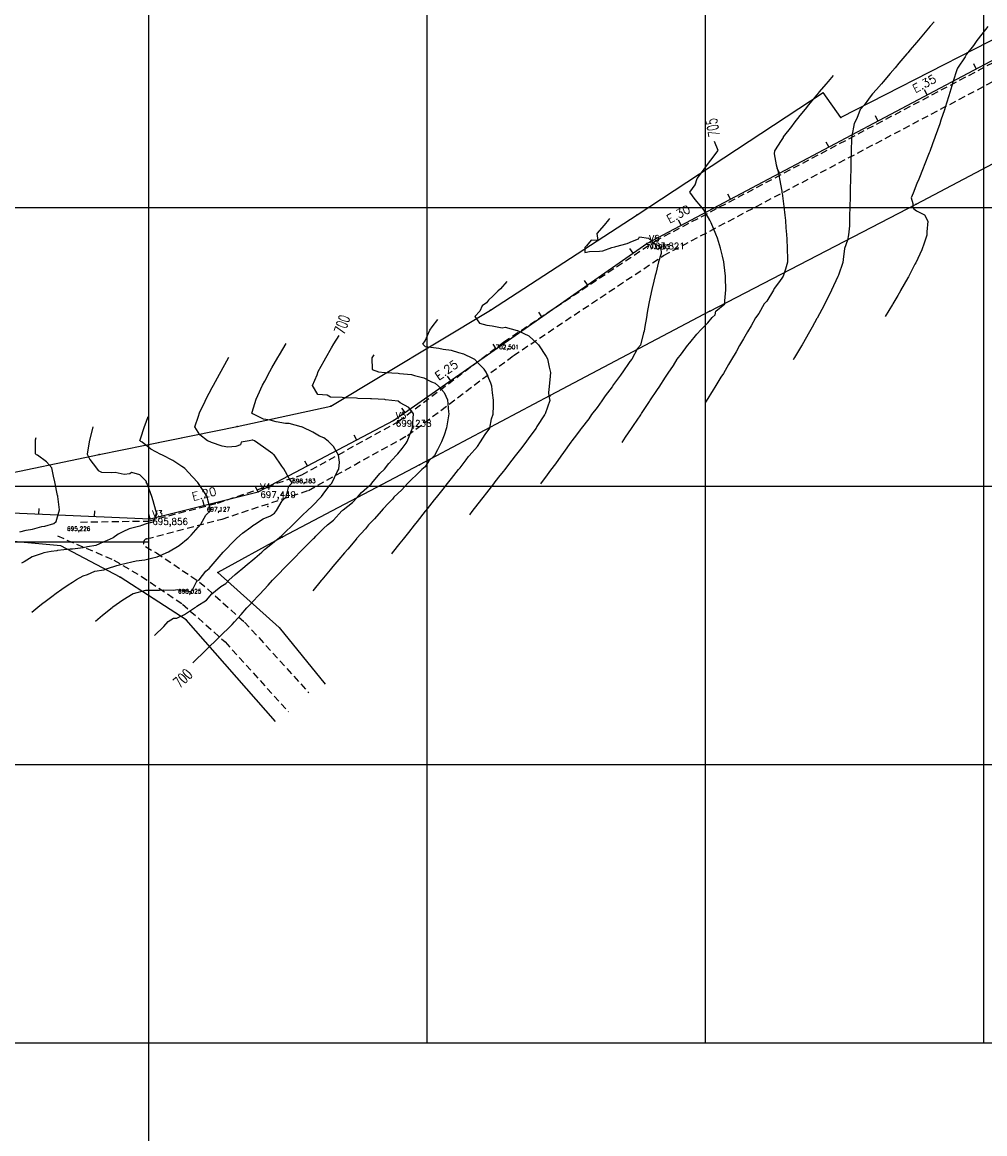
# Model space of a CAD drawing. Header units: millimetres. Extents: x 196436 to 199900, y 8705373 to 8708636.
# Tile 207 of 238: x 198955 to 199300, y 8706867 to 8707267. Entities that reach past the tile are written whole.
import ezdxf
from ezdxf.enums import TextEntityAlignment as Align

# ---------------------------------------------------------------- set-up
doc = ezdxf.new("R2010")
doc.units = ezdxf.units.MM
doc.header["$LTSCALE"] = 5
doc.linetypes.add('DASHED', pattern=[0.75, 0.5, -0.25])
for name, color, linetype in [('$CURVAS1', 30, 'Continuous'), ('$CURVAS2', 40, 'Continuous'), ('BORDO', 7, 'Continuous'), ('CERCA', 3, 'CERCA_LINE'), ('EIXO', 7, 'Continuous'), ('EST_20', 2, 'Continuous'), ('ESTACAO', 4, 'Continuous'), ('ESTRADA_BARRO', 9, 'DASHED'), ('LINHA_RECAL', 6, 'Continuous'), ('MALHA', 9, 'Continuous'), ('REDE', 22, 'Continuous'), ('TEXTO$CURVA', 2, 'Continuous'), ('TEXTO_1', 2, 'Continuous'), ('TXT_EIXOCOTA', 7, 'Continuous'), ('TXT_ESTACAO', 2, 'Continuous'), ('TXT_ESTCOTA', 2, 'Continuous')]:
    doc.layers.add(name, color=color, linetype=linetype)
doc.styles.add('GEOSIS', font='ROMANS.SHX')
doc.styles.add('ROMANS', font='romans.shx', dxfattribs={"width": 0.85})
doc.linetypes.add('CERCA_LINE', pattern='A,0.5,-0.2,["X",Standard,S=0.1,R=0,X=-0.1,Y=-0.05],-0.25', length=0.95)

# ---------------------------------------------------------------- blocks, each defined once
blk = doc.blocks.new('20')
at = {"layer": 'EST_20'}
blk.add_line((0, 0), (0, 2), dxfattribs=at)

msp = doc.modelspace()

# ---------------------------------------------------------------- linework, layer by layer
at = {"layer": '$CURVAS1'}
for points in [[(199170.12, 8707115.627, 705), (199171.417, 8707117.517, 705), (199173.496, 8707120.612, 705), (199174.297, 8707121.783, 705), (199176.833, 8707125.598, 705), (199177.162, 8707126.079, 705), (199179.258, 8707129.269, 705), (199180.012, 8707130.402, 705), (199180.13, 8707130.583, 705), (199182.866, 8707134.72, 705), (199183.408, 8707135.569, 705), (199185.715, 8707139.048, 705), (199186.662, 8707140.555, 705), (199188.587, 8707143.33, 705), (199189.966, 8707145.54, 705), (199191.547, 8707147.433, 705), (199193.603, 8707150.525, 705), (199194.532, 8707151.485, 705), (199197.059, 8707154.573, 705), (199197.664, 8707155.24, 705), (199197.845, 8707155.506, 705), (199200.992, 8707158.598, 705), (199202.544, 8707160.485, 705), (199203.62, 8707161.469, 705), (199203.883, 8707162.843, 705), (199207.003, 8707165.466, 705), (199207.043, 8707166.541, 705), (199207.436, 8707170.464, 705), (199207.321, 8707174.873, 705), (199207.305, 8707175.465, 705), (199207.18, 8707176.353, 705), (199206.66, 8707180.468, 705), (199206.222, 8707182.611, 705), (199205.509, 8707185.473, 705), (199204.44, 8707188.999, 705), (199203.884, 8707190.48, 705), (199202.21, 8707194.502, 705), (199201.682, 8707195.49, 705), (199199.557, 8707199.167, 705), (199198.487, 8707200.504, 705), (199196.421, 8707202.876, 705), (199194.45, 8707205.521, 705), (199196.443, 8707208.151, 705), (199197.14, 8707210.51, 705), (199199.047, 8707212.974, 705), (199200.822, 8707215.494, 705), (199202.034, 8707217.024, 705), (199204.637, 8707220.477, 705), (199203.303, 8707223.742, 705)], [(199015.901, 8707036.466, 700), (199030.055, 8707050.268, 700), (199030.897, 8707051.236, 700), (199033.268, 8707053.86, 700), (199035.368, 8707056.217, 700), (199036.495, 8707057.424, 700), (199039.183, 8707060.339, 700), (199039.739, 8707060.952, 700), (199039.955, 8707061.197, 700), (199043.005, 8707064.436, 700), (199044.589, 8707066.177, 700), (199046.272, 8707067.919, 700), (199049.37, 8707071.156, 700), (199049.568, 8707071.343, 700), (199049.952, 8707071.731, 700), (199052.889, 8707074.717, 700), (199054.223, 8707076.134, 700), (199056.202, 8707078.104, 700), (199059.247, 8707081.112, 700), (199059.588, 8707081.347, 700), (199060.151, 8707081.994, 700), (199062.888, 8707084.762, 700), (199064.248, 8707086.091, 700), (199066.432, 8707087.685, 700), (199069.484, 8707091.068, 700), (199069.659, 8707091.248, 700), (199069.971, 8707091.508, 700), (199073.238, 8707094.099, 700), (199075.087, 8707096.043, 700), (199076.461, 8707097.67, 700), (199079.381, 8707100.209, 700), (199079.942, 8707100.719, 700), (199080.267, 8707101.021, 700), (199083.085, 8707104.452, 700), (199084.737, 8707106.001, 700), (199086.285, 8707108.07, 700), (199088.984, 8707110.982, 700), (199089.516, 8707111.626, 700), (199091.122, 8707113.522, 700), (199092.616, 8707115.446, 700), (199092.863, 8707115.966, 700), (199094.687, 8707120.576, 700), (199094.842, 8707120.957, 700), (199094.839, 8707121.04, 700), (199095.159, 8707125.956, 700), (199093.533, 8707128.206, 700), (199090.466, 8707129.881, 700), (199089.649, 8707130.437, 700), (199085.139, 8707131, 700), (199084.937, 8707131.027, 700), (199084.91, 8707131.028, 700), (199080.052, 8707131.276, 700), (199079.793, 8707131.286, 700), (199075.15, 8707131.492, 700), (199074.695, 8707131.507, 700), (199070.24, 8707131.691, 700), (199069.549, 8707131.825, 700), (199065.371, 8707131.972, 700), (199064.168, 8707132.617, 700), (199060.797, 8707132.837, 700), (199058.949, 8707136.114, 700), (199060.57, 8707139.892, 700), (199060.988, 8707141.105, 700), (199063.063, 8707144.939, 700), (199063.668, 8707146.094, 700), (199065.751, 8707149.591, 700), (199066.624, 8707151.081, 700), (199068.504, 8707154.115, 700)], [(199015.901, 8707036.466, 700), (199030.055, 8707050.268, 700), (199030.897, 8707051.236, 700), (199033.268, 8707053.86, 700), (199035.368, 8707056.217, 700), (199036.495, 8707057.424, 700), (199039.183, 8707060.339, 700), (199039.739, 8707060.952, 700), (199039.955, 8707061.197, 700), (199043.005, 8707064.436, 700), (199044.589, 8707066.177, 700), (199046.272, 8707067.919, 700), (199049.37, 8707071.156, 700), (199049.568, 8707071.343, 700), (199049.952, 8707071.731, 700), (199052.889, 8707074.717, 700), (199054.223, 8707076.134, 700), (199056.202, 8707078.104, 700), (199059.247, 8707081.112, 700), (199059.588, 8707081.347, 700), (199060.151, 8707081.994, 700), (199062.888, 8707084.762, 700), (199064.248, 8707086.091, 700), (199066.432, 8707087.685, 700), (199069.484, 8707091.068, 700), (199069.659, 8707091.248, 700), (199069.971, 8707091.508, 700), (199073.238, 8707094.099, 700), (199075.087, 8707096.043, 700), (199076.461, 8707097.67, 700), (199079.381, 8707100.209, 700), (199079.942, 8707100.719, 700), (199080.267, 8707101.021, 700), (199083.085, 8707104.452, 700), (199084.737, 8707106.001, 700), (199086.285, 8707108.07, 700), (199088.984, 8707110.982, 700), (199089.516, 8707111.626, 700), (199091.122, 8707113.522, 700), (199092.616, 8707115.446, 700), (199092.863, 8707115.966, 700), (199094.687, 8707120.576, 700), (199094.842, 8707120.957, 700), (199094.839, 8707121.04, 700), (199095.159, 8707125.956, 700), (199093.533, 8707128.206, 700), (199090.466, 8707129.881, 700), (199089.649, 8707130.437, 700), (199085.139, 8707131, 700), (199084.937, 8707131.027, 700), (199084.91, 8707131.028, 700), (199080.052, 8707131.276, 700), (199079.793, 8707131.286, 700), (199075.15, 8707131.492, 700), (199074.695, 8707131.507, 700), (199070.24, 8707131.691, 700), (199069.549, 8707131.825, 700), (199065.371, 8707131.972, 700), (199064.168, 8707132.617, 700), (199060.797, 8707132.837, 700), (199058.949, 8707136.114, 700), (199060.57, 8707139.892, 700), (199060.988, 8707141.105, 700), (199063.063, 8707144.939, 700), (199063.668, 8707146.094, 700), (199065.751, 8707149.591, 700), (199066.624, 8707151.081, 700), (199068.504, 8707154.115, 700)], [(198953.746, 8707083.511, 695), (198956.007, 8707084.144, 695), (198958.248, 8707084.495, 695), (198961.681, 8707085.457, 695), (198962.68, 8707085.622, 695), (198966.02, 8707086.521, 695), (198966.834, 8707087.311, 695), (198968.021, 8707091.512, 695), (198967.42, 8707096.215, 695), (198967.358, 8707096.515, 695), (198967.326, 8707096.623, 695), (198966.327, 8707101.52, 695), (198965.812, 8707103.541, 695), (198965.19, 8707106.525, 695), (198963.378, 8707108.64, 695), (198960.092, 8707111.032, 695), (198959.693, 8707111.263, 695), (198959.366, 8707111.55, 695), (198959.385, 8707112.462, 695), (198959.412, 8707116.55, 695), (198959.66, 8707117.455, 695)]]:
    msp.add_polyline3d(points, dxfattribs=at)
at = {"layer": '$CURVAS2'}
for points in [[(199282.224, 8707266.73, 707), (199280.893, 8707265.143, 707), (199279.085, 8707262.989, 707), (199276.698, 8707260.162, 707), (199275.94, 8707259.258, 707), (199273.703, 8707256.63, 707), (199272.787, 8707255.547, 707), (199272.476, 8707255.18, 707), (199269.635, 8707251.832, 707), (199268.235, 8707250.199, 707), (199266.485, 8707248.114, 707), (199263.955, 8707245.217, 707), (199263.328, 8707244.408, 707), (199261.503, 8707242.408, 707), (199260.122, 8707240.802, 707), (199259.623, 8707240.236, 707), (199257.134, 8707236.756, 707), (199255.658, 8707235.254, 707), (199254.471, 8707232.051, 707), (199253.565, 8707230.263, 707), (199252.66, 8707225.626, 707), (199252.636, 8707225.267, 707), (199252.626, 8707224.846, 707), (199252.426, 8707220.268, 707), (199252.333, 8707216.198, 707), (199252.297, 8707215.268, 707), (199252.283, 8707214.254, 707), (199252.158, 8707210.269, 707), (199252.087, 8707206.608, 707), (199252.055, 8707205.269, 707), (199252.036, 8707203.852, 707), (199251.952, 8707200.269, 707), (199251.882, 8707196.933, 707), (199251.848, 8707195.27, 707), (199251.815, 8707193.501, 707), (199251.528, 8707190.271, 707), (199251.179, 8707188.267, 707), (199250.106, 8707185.277, 707), (199249.6, 8707181.372, 707), (199249.44, 8707180.28, 707), (199247.873, 8707175.791, 707), (199247.698, 8707175.288, 707), (199247.66, 8707175.206, 707), (199245.442, 8707170.298, 707), (199245.265, 8707169.96, 707), (199242.879, 8707165.309, 707), (199242.72, 8707165.017, 707), (199240.204, 8707160.321, 707), (199240.124, 8707160.179, 707), (199238.404, 8707157.058, 707), (199237.494, 8707155.407, 707), (199237.454, 8707155.332, 707), (199234.821, 8707150.725, 707), (199234.608, 8707150.345, 707), (199232.098, 8707146.142, 707), (199231.637, 8707145.358, 707)], [(199301.528, 8707265.053, 708), (199299.402, 8707262.259, 708), (199297.64, 8707260.07, 708), (199296.394, 8707258.253, 708), (199293.915, 8707255.086, 708), (199293.462, 8707254.093, 708), (199290.647, 8707250.1, 708), (199290.575, 8707249.843, 708), (199288.957, 8707245.108, 708), (199288.579, 8707243.79, 708), (199287.517, 8707240.114, 708), (199286.704, 8707237.493, 708), (199285.965, 8707235.121, 708), (199284.728, 8707231.4, 708), (199284.305, 8707230.128, 708), (199282.664, 8707225.486, 708), (199282.54, 8707225.136, 708), (199281.692, 8707222.868, 708), (199280.685, 8707220.144, 708), (199280.522, 8707219.728, 708), (199278.742, 8707215.152, 708), (199278.313, 8707214.108, 708), (199276.717, 8707210.161, 708), (199276.045, 8707208.604, 708), (199274.786, 8707205.169, 708), (199274.044, 8707203.528, 708), (199274.564, 8707201.51, 708), (199274.59, 8707200.17, 708), (199274.941, 8707199.6, 708), (199275.908, 8707198.792, 708), (199278.833, 8707197.384, 708), (199279.986, 8707195.147, 708), (199279.628, 8707191.27, 708), (199279.628, 8707190.148, 708), (199278.523, 8707186.858, 708), (199277.924, 8707185.155, 708), (199277.794, 8707184.89, 708), (199275.65, 8707180.165, 708), (199275.383, 8707179.677, 708), (199273.049, 8707175.177, 708), (199272.817, 8707174.779, 708), (199270.232, 8707170.189, 708), (199270.158, 8707170.066, 708), (199269.232, 8707168.478, 708), (199267.457, 8707165.44, 708), (199267.321, 8707165.202, 708), (199264.726, 8707160.874, 708)], [(199245.93, 8707247.399, 706), (199244.183, 8707245.304, 706), (199243.39, 8707244.37, 706), (199241.012, 8707241.524, 706), (199240.255, 8707240.622, 706), (199240.007, 8707240.322, 706), (199237.122, 8707236.869, 706), (199235.867, 8707235.34, 706), (199234.014, 8707233.065, 706), (199231.828, 8707230.358, 706), (199230.958, 8707229.155, 706), (199228.038, 8707225.374, 706), (199227.964, 8707225.12, 706), (199227.032, 8707223.78, 706), (199225.132, 8707220.759, 706), (199224.859, 8707220.388, 706), (199224.791, 8707219.347, 706), (199225.474, 8707215.386, 706), (199226.307, 8707212.432, 706), (199226.697, 8707210.38, 706), (199227.491, 8707205.901, 706), (199227.59, 8707205.376, 706), (199227.632, 8707205.141, 706), (199228.25, 8707200.373, 706), (199228.642, 8707197.226, 706), (199228.805, 8707195.371, 706), (199229.014, 8707192.733, 706), (199229.223, 8707190.369, 706), (199229.342, 8707188.697, 706), (199229.492, 8707185.368, 706), (199229.577, 8707181.506, 706), (199229.612, 8707180.367, 706), (199228.886, 8707177.882, 706), (199227.983, 8707175.374, 706), (199227.794, 8707175.023, 706), (199226.678, 8707173.514, 706), (199224.818, 8707170.951, 706), (199224.535, 8707170.389, 706), (199222.096, 8707166.368, 706), (199221.235, 8707165.404, 706), (199219.258, 8707162.018, 706), (199218.135, 8707160.417, 706), (199216.492, 8707157.523, 706), (199215.172, 8707155.43, 706), (199213.777, 8707152.923, 706), (199212.334, 8707150.442, 706), (199211.095, 8707148.259, 706), (199209.487, 8707145.455, 706), (199208.4, 8707143.62, 706), (199206.529, 8707140.468, 706), (199205.666, 8707139.06, 706), (199203.469, 8707135.481, 706), (199202.896, 8707134.572, 706), (199200.322, 8707130.495, 706), (199200.096, 8707130.145, 706)], [(199165.637, 8707196.143, 704), (199165.222, 8707195.649, 704), (199163.683, 8707193.688, 704), (199161.056, 8707190.668, 704), (199161.437, 8707188.142, 704), (199158.978, 8707188.283, 704), (199157.345, 8707186.327, 704), (199156.764, 8707185.686, 704), (199156.754, 8707183.883, 704), (199158.391, 8707184.212, 704), (199161.977, 8707184.302, 704), (199163.277, 8707184.42, 704), (199166.456, 8707185.644, 704), (199167.511, 8707185.948, 704), (199167.858, 8707186.022, 704), (199171.923, 8707187.114, 704), (199173.86, 8707187.984, 704), (199176.073, 8707188.811, 704), (199176.365, 8707189.555, 704), (199179.669, 8707188.98, 704), (199181.964, 8707186.987, 704), (199183.094, 8707186.424, 704), (199183.698, 8707185.935, 704), (199184.064, 8707185.411, 704), (199184.133, 8707183.57, 704), (199183.222, 8707180.57, 704), (199182.27, 8707176.279, 704), (199182.02, 8707175.576, 704), (199181.588, 8707173.533, 704), (199180.827, 8707170.581, 704), (199180.621, 8707169.526, 704), (199179.766, 8707165.585, 704), (199179.191, 8707162.329, 704), (199178.896, 8707160.589, 704), (199178.375, 8707157.262, 704), (199178.061, 8707155.593, 704), (199177.828, 8707154.996, 704), (199176.803, 8707150.598, 704), (199175.631, 8707149.351, 704), (199173.623, 8707145.612, 704), (199172.92, 8707144.744, 704), (199170.143, 8707140.627, 704), (199170.037, 8707140.486, 704), (199169.529, 8707139.763, 704), (199167.033, 8707136.472, 704), (199166.587, 8707135.643, 704), (199164.083, 8707132.348, 704), (199162.918, 8707130.659, 704), (199161.133, 8707128.225, 704), (199159.196, 8707125.675, 704), (199158.14, 8707124.189, 704), (199155.425, 8707120.692, 704), (199155.105, 8707120.237, 704), (199153.708, 8707118.377, 704), (199152.117, 8707116.19, 704), (199151.737, 8707115.708, 704), (199149.15, 8707112.102, 704), (199148.094, 8707110.724, 704), (199146.173, 8707108.032, 704), (199144.455, 8707105.739, 704), (199143.194, 8707103.968, 704), (199140.818, 8707100.755, 704)], [(199128.703, 8707173.437, 703), (199126.449, 8707170.819, 703), (199125.501, 8707170.01, 703), (199123.808, 8707168.272, 703), (199122.144, 8707166.709, 703), (199121.45, 8707165.841, 703), (199119.815, 8707164.707, 703), (199119.064, 8707162.849, 703), (199117.202, 8707160.859, 703), (199118.863, 8707158.489, 703), (199121.546, 8707157.831, 703), (199123.404, 8707157.559, 703), (199127.039, 8707156.813, 703), (199128.147, 8707157.029, 703), (199132.49, 8707155.877, 703), (199132.573, 8707155.872, 703), (199132.753, 8707155.791, 703), (199136.6, 8707153.925, 703), (199139.976, 8707150.83, 703), (199140.028, 8707150.794, 703), (199140.06, 8707150.759, 703), (199142.91, 8707146.583, 703), (199143.306, 8707145.745, 703), (199143.976, 8707142.741, 703), (199144.472, 8707140.74, 703), (199144.344, 8707139.506, 703), (199143.964, 8707135.742, 703), (199143.704, 8707133.559, 703), (199143.83, 8707132.262, 703), (199144.223, 8707130.741, 703), (199142.509, 8707125.963, 703), (199142.426, 8707125.749, 703), (199142.411, 8707125.728, 703), (199142.311, 8707125.571, 703), (199139.566, 8707121.393, 703), (199139.228, 8707120.762, 703), (199136.601, 8707117.3, 703), (199135.554, 8707115.779, 703), (199133.597, 8707113.286, 703), (199131.753, 8707110.795, 703), (199130.579, 8707109.3, 703), (199127.886, 8707105.812, 703), (199127.537, 8707105.363, 703), (199126.261, 8707103.733, 703), (199124.475, 8707101.466, 703), (199123.982, 8707100.829, 703), (199121.415, 8707097.564, 703), (199120.07, 8707095.846, 703), (199118.369, 8707093.636, 703), (199116.182, 8707090.863, 703), (199115.318, 8707089.717, 703)], [(199087.378, 8707075.595, 702), (199087.69, 8707075.988, 702), (199090.443, 8707079.486, 702), (199091.625, 8707080.971, 702), (199093.52, 8707083.352, 702), (199095.58, 8707085.953, 702), (199096.599, 8707087.214, 702), (199099.511, 8707090.936, 702), (199099.659, 8707091.115, 702), (199100.168, 8707091.765, 702), (199102.732, 8707094.99, 702), (199103.457, 8707095.919, 702), (199105.817, 8707098.84, 702), (199107.41, 8707100.902, 702), (199108.9, 8707102.694, 702), (199111.341, 8707105.884, 702), (199111.978, 8707106.559, 702), (199114.124, 8707109.462, 702), (199114.992, 8707110.553, 702), (199115.227, 8707110.868, 702), (199118.167, 8707114.221, 702), (199119.313, 8707115.85, 702), (199121.006, 8707118.569, 702), (199122.58, 8707120.835, 702), (199123.237, 8707124.146, 702), (199123.843, 8707125.83, 702), (199123.904, 8707128.81, 702), (199123.984, 8707130.829, 702), (199123.61, 8707133.48, 702), (199123.346, 8707135.832, 702), (199123.019, 8707136.971, 702), (199121.333, 8707140.841, 702), (199120.53, 8707141.962, 702), (199118.309, 8707144.201, 702), (199117.256, 8707145.398, 702), (199116.534, 8707145.862, 702), (199113.266, 8707147.418, 702), (199111.531, 8707147.818, 702), (199108.893, 8707148.679, 702), (199105.916, 8707149.082, 702), (199104.265, 8707149.437, 702), (199100.517, 8707149.91, 702), (199099.554, 8707150.031, 702), (199098.499, 8707150.941, 702), (199099.383, 8707152.205, 702), (199101.081, 8707155.93, 702), (199101.925, 8707157.153, 702), (199103.956, 8707159.795, 702)], [(199002.155, 8707046.362, 699), (199005.439, 8707049.602, 699), (199007.088, 8707051.341, 699), (199008.946, 8707052.599, 699), (199010.188, 8707052.545, 699), (199012.914, 8707053.843, 699), (199016.464, 8707056.3, 699), (199016.984, 8707056.522, 699), (199017.017, 8707056.524, 699), (199017.385, 8707056.869, 699), (199020.771, 8707058.953, 699), (199022.78, 8707061.272, 699), (199024.08, 8707062.351, 699), (199025.989, 8707063.978, 699), (199027.76, 8707064.997, 699), (199028.804, 8707066.246, 699), (199031.145, 8707068.242, 699), (199034.62, 8707071.139, 699), (199034.683, 8707071.176, 699), (199034.721, 8707071.22, 699), (199038.199, 8707074.154, 699), (199040.673, 8707076.194, 699), (199041.662, 8707077.24, 699), (199043.342, 8707078.479, 699), (199045.241, 8707080.093, 699), (199047.094, 8707081.481, 699), (199047.92, 8707082.182, 699), (199048.726, 8707083.133, 699), (199051.97, 8707086.144, 699), (199052.136, 8707086.327, 699), (199052.523, 8707086.729, 699), (199055.453, 8707089.709, 699), (199057.032, 8707091.122, 699), (199058.848, 8707092.931, 699), (199062.01, 8707096.1, 699), (199062.173, 8707096.296, 699), (199062.783, 8707097.114, 699), (199065.195, 8707100.273, 699), (199065.861, 8707101.084, 699), (199067.767, 8707105.161, 699), (199068.342, 8707106.073, 699), (199068.56, 8707108.541, 699), (199068.236, 8707111.073, 699), (199066.409, 8707114.2, 699), (199064.551, 8707116.09, 699), (199062.948, 8707117.267, 699), (199061.458, 8707117.92, 699), (199059.004, 8707119.378, 699), (199055.32, 8707121.13, 699), (199054.95, 8707121.27, 699), (199054.807, 8707121.28, 699), (199050.512, 8707122.404, 699), (199049.238, 8707122.451, 699), (199045.83, 8707123.055, 699), (199043.663, 8707123.636, 699), (199041.277, 8707123.96, 699), (199037.51, 8707125.99, 699), (199037.287, 8707125.981, 699), (199037.156, 8707126.21, 699), (199037.259, 8707126.498, 699), (199038.652, 8707131.203, 699), (199039.287, 8707132.486, 699), (199040.935, 8707136.193, 699), (199041.727, 8707137.64, 699), (199043.621, 8707141.181, 699), (199044.343, 8707142.438, 699), (199046.483, 8707146.169, 699), (199047.031, 8707147.092, 699), (199049.456, 8707151.156, 699)], [(199002.155, 8707046.362, 699), (199005.439, 8707049.602, 699), (199007.088, 8707051.341, 699), (199008.946, 8707052.599, 699), (199010.188, 8707052.545, 699), (199012.914, 8707053.843, 699), (199016.464, 8707056.3, 699), (199016.984, 8707056.522, 699), (199017.017, 8707056.524, 699), (199017.385, 8707056.869, 699), (199020.771, 8707058.953, 699), (199022.78, 8707061.272, 699), (199024.08, 8707062.351, 699), (199025.989, 8707063.978, 699), (199027.76, 8707064.997, 699), (199028.804, 8707066.246, 699), (199031.145, 8707068.242, 699), (199034.62, 8707071.139, 699), (199034.683, 8707071.176, 699), (199034.721, 8707071.22, 699), (199038.199, 8707074.154, 699), (199040.673, 8707076.194, 699), (199041.662, 8707077.24, 699), (199043.342, 8707078.479, 699), (199045.241, 8707080.093, 699), (199047.094, 8707081.481, 699), (199047.92, 8707082.182, 699), (199048.726, 8707083.133, 699), (199051.97, 8707086.144, 699), (199052.136, 8707086.327, 699), (199052.523, 8707086.729, 699), (199055.453, 8707089.709, 699), (199057.032, 8707091.122, 699), (199058.848, 8707092.931, 699), (199062.01, 8707096.1, 699), (199062.173, 8707096.296, 699), (199062.783, 8707097.114, 699), (199065.195, 8707100.273, 699), (199065.861, 8707101.084, 699), (199067.767, 8707105.161, 699), (199068.342, 8707106.073, 699), (199068.56, 8707108.541, 699), (199068.236, 8707111.073, 699), (199066.409, 8707114.2, 699), (199064.551, 8707116.09, 699), (199062.948, 8707117.267, 699), (199061.458, 8707117.92, 699), (199059.004, 8707119.378, 699), (199055.32, 8707121.13, 699), (199054.95, 8707121.27, 699), (199054.807, 8707121.28, 699), (199050.512, 8707122.404, 699), (199049.238, 8707122.451, 699), (199045.83, 8707123.055, 699), (199043.663, 8707123.636, 699), (199041.277, 8707123.96, 699), (199037.51, 8707125.99, 699), (199037.287, 8707125.981, 699), (199037.156, 8707126.21, 699), (199037.259, 8707126.498, 699), (199038.652, 8707131.203, 699), (199039.287, 8707132.486, 699), (199040.935, 8707136.193, 699), (199041.727, 8707137.64, 699), (199043.621, 8707141.181, 699), (199044.343, 8707142.438, 699), (199046.483, 8707146.169, 699), (199047.031, 8707147.092, 699), (199049.456, 8707151.156, 699)], [(198980.987, 8707051.455, 698), (198983.512, 8707053.586, 698), (198986.875, 8707056.429, 698), (198987.037, 8707056.547, 698), (198987.219, 8707056.672, 698), (198990.743, 8707059.141, 698), (198994.476, 8707061.396, 698), (198994.592, 8707061.448, 698), (198994.647, 8707061.453, 698), (198999.029, 8707062.563, 698), (199000.256, 8707062.637, 698), (199003.976, 8707062.649, 698), (199005.34, 8707062.78, 698), (199008.981, 8707062.616, 698), (199010.397, 8707062.871, 698), (199014.123, 8707062.307, 698), (199014.989, 8707061.993, 698), (199015.735, 8707062.743, 698), (199017.391, 8707065.787, 698), (199018.17, 8707066.292, 698), (199020.608, 8707069.371, 698), (199021.747, 8707070.347, 698), (199022.546, 8707071.273, 698), (199023.881, 8707072.842, 698), (199026.867, 8707076.254, 698), (199027.07, 8707076.482, 698), (199027.533, 8707076.945, 698), (199030.363, 8707079.911, 698), (199031.761, 8707081.233, 698), (199033.8, 8707083.049, 698), (199036.72, 8707085.207, 698), (199037.427, 8707085.803, 698), (199038.024, 8707086.205, 698), (199041.232, 8707088.199, 698), (199043.803, 8707089.306, 698), (199045.222, 8707090.22, 698), (199046.029, 8707091.17, 698), (199048.02, 8707094.65, 698), (199049.396, 8707096.156, 698), (199050.396, 8707099.934, 698), (199051.645, 8707101.146, 698), (199050.55, 8707102.654, 698), (199048.595, 8707106.159, 698), (199047.831, 8707107.186, 698), (199045.152, 8707111.174, 698), (199044.927, 8707111.354, 698), (199044.672, 8707111.508, 698), (199041.26, 8707114.014, 698), (199038.123, 8707116.205, 698), (199037.488, 8707116.465, 698), (199037.233, 8707116.462, 698), (199036.204, 8707116.214, 698), (199033.264, 8707115.786, 698), (199033.062, 8707114.807, 698), (199031.315, 8707114.167, 698), (199028.508, 8707113.927, 698), (199026.406, 8707114.368, 698), (199022.654, 8707115.676, 698), (199022.16, 8707115.882, 698), (199021.218, 8707116.279, 698), (199018.398, 8707118.353, 698), (199016.592, 8707121.3, 698), (199017.97, 8707125.147, 698), (199018.325, 8707126.292, 698), (199020.333, 8707130.459, 698), (199020.722, 8707131.282, 698), (199022.868, 8707135.421, 698), (199023.31, 8707136.27, 698), (199025.479, 8707140.23, 698), (199026.045, 8707141.258, 698), (199028.144, 8707144.93, 698), (199028.899, 8707146.246, 698)], [(198980.987, 8707051.455, 698), (198983.512, 8707053.586, 698), (198986.875, 8707056.429, 698), (198987.037, 8707056.547, 698), (198987.219, 8707056.672, 698), (198990.743, 8707059.141, 698), (198994.476, 8707061.396, 698), (198994.592, 8707061.448, 698), (198994.647, 8707061.453, 698), (198999.029, 8707062.563, 698), (199000.256, 8707062.637, 698), (199003.976, 8707062.649, 698), (199005.34, 8707062.78, 698), (199008.981, 8707062.616, 698), (199010.397, 8707062.871, 698), (199014.123, 8707062.307, 698), (199014.989, 8707061.993, 698), (199015.735, 8707062.743, 698), (199017.391, 8707065.787, 698), (199018.17, 8707066.292, 698), (199020.608, 8707069.371, 698), (199021.747, 8707070.347, 698), (199022.546, 8707071.273, 698), (199023.881, 8707072.842, 698), (199026.867, 8707076.254, 698), (199027.07, 8707076.482, 698), (199027.533, 8707076.945, 698), (199030.363, 8707079.911, 698), (199031.761, 8707081.233, 698), (199033.8, 8707083.049, 698), (199036.72, 8707085.207, 698), (199037.427, 8707085.803, 698), (199038.024, 8707086.205, 698), (199041.232, 8707088.199, 698), (199043.803, 8707089.306, 698), (199045.222, 8707090.22, 698), (199046.029, 8707091.17, 698), (199048.02, 8707094.65, 698), (199049.396, 8707096.156, 698), (199050.396, 8707099.934, 698), (199051.645, 8707101.146, 698), (199050.55, 8707102.654, 698), (199048.595, 8707106.159, 698), (199047.831, 8707107.186, 698), (199045.152, 8707111.174, 698), (199044.927, 8707111.354, 698), (199044.672, 8707111.508, 698), (199041.26, 8707114.014, 698), (199038.123, 8707116.205, 698), (199037.488, 8707116.465, 698), (199037.233, 8707116.462, 698), (199036.204, 8707116.214, 698), (199033.264, 8707115.786, 698), (199033.062, 8707114.807, 698), (199031.315, 8707114.167, 698), (199028.508, 8707113.927, 698), (199026.406, 8707114.368, 698), (199022.654, 8707115.676, 698), (199022.16, 8707115.882, 698), (199021.218, 8707116.279, 698), (199018.398, 8707118.353, 698), (199016.592, 8707121.3, 698), (199017.97, 8707125.147, 698), (199018.325, 8707126.292, 698), (199020.333, 8707130.459, 698), (199020.722, 8707131.282, 698), (199022.868, 8707135.421, 698), (199023.31, 8707136.27, 698), (199025.479, 8707140.23, 698), (199026.045, 8707141.258, 698), (199028.144, 8707144.93, 698), (199028.899, 8707146.246, 698)], [(199080.89, 8707147.08, 701), (199080.276, 8707146.021, 701), (199080.405, 8707141.889, 701), (199082.567, 8707141.011, 701), (199084.84, 8707140.748, 701), (199085.099, 8707140.733, 701), (199089.738, 8707140.524, 701), (199090.224, 8707140.459, 701), (199094.503, 8707140.038, 701), (199095.603, 8707139.67, 701), (199098.93, 8707138.884, 701), (199101.715, 8707137.399, 701), (199102.935, 8707136.893, 701), (199104.168, 8707135.916, 701), (199106.257, 8707133.551, 701), (199107.446, 8707130.902, 701), (199107.79, 8707126.67, 701), (199107.841, 8707125.9, 701), (199107.724, 8707125.25, 701), (199107.076, 8707120.903, 701), (199106.171, 8707118.302, 701), (199105.313, 8707115.911, 701), (199103.793, 8707113.022, 701), (199102.795, 8707110.922, 701), (199100.764, 8707109.058, 701), (199099.429, 8707106.912, 701), (199098.149, 8707105.942, 701), (199097.622, 8707105.323, 701), (199096.469, 8707104.275, 701), (199094.235, 8707102.083, 701), (199093.025, 8707100.965, 701), (199090.96, 8707098.617, 701), (199088.16, 8707095.986, 701), (199087.606, 8707095.31, 701), (199086.192, 8707093.857, 701), (199084.352, 8707091.803, 701), (199083.524, 8707091.006, 701), (199081.152, 8707088.185, 701), (199079.071, 8707086.026, 701), (199077.924, 8707084.624, 701), (199074.742, 8707081.12, 701), (199074.695, 8707081.064, 701), (199074.676, 8707081.045, 701), (199071.566, 8707077.302, 701), (199070.435, 8707076.063, 701), (199068.411, 8707073.594, 701), (199066.226, 8707071.082, 701), (199065.256, 8707069.886, 701), (199062.253, 8707066.325, 701), (199062.112, 8707066.155, 701), (199062.064, 8707066.1, 701), (199059.001, 8707062.356, 701)], [(198958.018, 8707054.696, 697), (198960.218, 8707056.546, 697), (198961.576, 8707057.59, 697), (198963.277, 8707058.874, 697), (198965.205, 8707060.341, 697), (198966.781, 8707061.517, 697), (198968.887, 8707062.982, 697), (198971.117, 8707064.471, 697), (198972.63, 8707065.502, 697), (198974.157, 8707066.485, 697), (198976.506, 8707067.754, 697), (198978.021, 8707068.215, 697), (198980.689, 8707069.384, 697), (198983.907, 8707069.947, 697), (198985.191, 8707070.37, 697), (198988.58, 8707071.422, 697), (198989.523, 8707071.696, 697), (198989.868, 8707071.825, 697), (198994.001, 8707072.73, 697), (198995.528, 8707073.11, 697), (198998.618, 8707073.483, 697), (199001.051, 8707074.123, 697), (199003.08, 8707074.55, 697), (199007.17, 8707076.314, 697), (199007.192, 8707076.322, 697), (199007.22, 8707076.34, 697), (199011.039, 8707078.631, 697), (199014.205, 8707081.31, 697), (199014.546, 8707081.628, 697), (199015.257, 8707082.399, 697), (199017.781, 8707085.176, 697), (199018.819, 8707086.29, 697), (199020.641, 8707089.482, 697), (199022.41, 8707091.274, 697), (199021.418, 8707094.588, 697), (199021.014, 8707096.28, 697), (199018.873, 8707099.465, 697), (199017.711, 8707101.295, 697), (199015.831, 8707103.36, 697), (199013.058, 8707106.315, 697), (199012.506, 8707106.697, 697), (199011.979, 8707106.997, 697), (199008.725, 8707109.129, 697), (199004.978, 8707111.066, 697), (199004.76, 8707111.199, 697), (199004.406, 8707111.353, 697), (199000.794, 8707113.267, 697), (198997.697, 8707115.7, 697), (198997.17, 8707116.011, 697), (198996.885, 8707116.386, 697), (198997.069, 8707116.97, 697), (198998.498, 8707121.379, 697), (198999.102, 8707122.947, 697), (198999.902, 8707124.958, 697)], [(198958.018, 8707054.696, 697), (198960.218, 8707056.546, 697), (198961.576, 8707057.59, 697), (198963.277, 8707058.874, 697), (198965.205, 8707060.341, 697), (198966.781, 8707061.517, 697), (198968.887, 8707062.982, 697), (198971.117, 8707064.471, 697), (198972.63, 8707065.502, 697), (198974.157, 8707066.485, 697), (198976.506, 8707067.754, 697), (198978.021, 8707068.215, 697), (198980.689, 8707069.384, 697), (198983.907, 8707069.947, 697), (198985.191, 8707070.37, 697), (198988.58, 8707071.422, 697), (198989.523, 8707071.696, 697), (198989.868, 8707071.825, 697), (198994.001, 8707072.73, 697), (198995.528, 8707073.11, 697), (198998.618, 8707073.483, 697), (199001.051, 8707074.123, 697), (199003.08, 8707074.55, 697), (199007.17, 8707076.314, 697), (199007.192, 8707076.322, 697), (199007.22, 8707076.34, 697), (199011.039, 8707078.631, 697), (199014.205, 8707081.31, 697), (199014.546, 8707081.628, 697), (199015.257, 8707082.399, 697), (199017.781, 8707085.176, 697), (199018.819, 8707086.29, 697), (199020.641, 8707089.482, 697), (199022.41, 8707091.274, 697), (199021.418, 8707094.588, 697), (199021.014, 8707096.28, 697), (199018.873, 8707099.465, 697), (199017.711, 8707101.295, 697), (199015.831, 8707103.36, 697), (199013.058, 8707106.315, 697), (199012.506, 8707106.697, 697), (199011.979, 8707106.997, 697), (199008.725, 8707109.129, 697), (199004.978, 8707111.066, 697), (199004.76, 8707111.199, 697), (199004.406, 8707111.353, 697), (199000.794, 8707113.267, 697), (198997.697, 8707115.7, 697), (198997.17, 8707116.011, 697), (198996.885, 8707116.386, 697), (198997.069, 8707116.97, 697), (198998.498, 8707121.379, 697), (198999.102, 8707122.947, 697), (198999.902, 8707124.958, 697)], [(198980.036, 8707121.241, 696), (198980.02, 8707121.179, 696), (198978.833, 8707116.465, 696), (198978.377, 8707114.412, 696), (198977.965, 8707111.469, 696), (198978.874, 8707109.555, 696), (198981.242, 8707106.454, 696), (198981.856, 8707105.543, 696), (198983.068, 8707104.928, 696), (198986.549, 8707104.912, 696), (198988.028, 8707104.985, 696), (198991.226, 8707104.251, 696), (198993.275, 8707104.464, 696), (198993.896, 8707105.028, 696), (198996.782, 8707104.164, 696), (198999.31, 8707101.579, 696), (198999.056, 8707101.376, 696), (198999.458, 8707100.711, 696), (199001.001, 8707096.368, 696), (199001.515, 8707094.866, 696), (199002.49, 8707091.361, 696), (199002.937, 8707089.993, 696), (199001.63, 8707087.032, 696), (198999.111, 8707086.376, 696), (198997.502, 8707085.829, 696), (198996.828, 8707085.595, 696), (198993.084, 8707084.674, 696), (198990.756, 8707083.495, 696), (198989.047, 8707082.748, 696), (198987.295, 8707081.428, 696), (198985.179, 8707080.482, 696), (198983.984, 8707080.012, 696), (198981.098, 8707078.646, 696), (198978.027, 8707078.14, 696), (198976.526, 8707077.802, 696), (198972.633, 8707077.382, 696), (198971.793, 8707077.285, 696), (198967.322, 8707076.79, 696), (198967.061, 8707076.764, 696), (198965.056, 8707076.525, 696), (198962.429, 8707076.042, 696), (198961.774, 8707075.728, 696), (198958.18, 8707074.544, 696), (198955.276, 8707072.785, 696), (198954.315, 8707072.272, 696)], [(198980.036, 8707121.241, 696), (198980.02, 8707121.179, 696), (198978.833, 8707116.465, 696), (198978.377, 8707114.412, 696), (198977.965, 8707111.469, 696), (198978.874, 8707109.555, 696), (198981.242, 8707106.454, 696), (198981.856, 8707105.543, 696), (198983.068, 8707104.928, 696), (198986.549, 8707104.912, 696), (198988.028, 8707104.985, 696), (198991.226, 8707104.251, 696), (198993.275, 8707104.464, 696), (198993.896, 8707105.028, 696), (198996.782, 8707104.164, 696), (198999.31, 8707101.579, 696), (198999.056, 8707101.376, 696), (198999.458, 8707100.711, 696), (199001.001, 8707096.368, 696), (199001.515, 8707094.866, 696), (199002.49, 8707091.361, 696), (199002.937, 8707089.993, 696), (199001.63, 8707087.032, 696), (199000, 8707086.608, 696)]]:
    msp.add_polyline3d(points, dxfattribs=at)
at = {"layer": 'BORDO'}
msp.add_point((199042.872, 8707092.606, 697.54), dxfattribs=at)
at = {"layer": 'CERCA'}
for points in [[(199535.23, 8707458.413), (199524.089, 8707388.234), (199488.609, 8707365.837), (199384.264, 8707302.285), (199344.355, 8707281.382), (199248.798, 8707232.352)], [(199201.724, 8707162.784), (199275.828, 8707201.254), (199378.524, 8707255.498)], [(199031.828, 8707121.388), (199065.452, 8707128.715), (199122.887, 8707163.127), (199175.531, 8707197.461), (199242.384, 8707241.289)], [(199031.828, 8707121.388), (199065.452, 8707128.715), (199122.887, 8707163.127), (199175.531, 8707197.461), (199242.384, 8707241.289)], [(199248.798, 8707232.352), (199242.384, 8707241.289)], [(199201.724, 8707162.784), (199144.337, 8707132.457), (199097.318, 8707107.636), (199048.021, 8707081.599), (199024.922, 8707068.917), (199046.888, 8707049.182), (199063.436, 8707028.823)], [(199201.724, 8707162.784), (199144.337, 8707132.457), (199097.318, 8707107.636), (199048.021, 8707081.599), (199024.922, 8707068.917), (199046.888, 8707049.182), (199063.436, 8707028.823)], [(198802.855, 8707091.387), (198873.684, 8707099.647), (198943.217, 8707103.171), (198982.211, 8707111.31), (199031.828, 8707121.388)], [(199000, 8707114.923), (199031.828, 8707121.388)], [(199045.612, 8707015.376), (199013.542, 8707051.942), (198989.809, 8707067.329), (198968.515, 8707078.559), (198940.815, 8707081.012)], [(199045.612, 8707015.376), (199013.542, 8707051.942), (199000, 8707060.722)]]:
    msp.add_lwpolyline(points, dxfattribs=at)
for p in [(199248.8, 8707232.35, 706.817), (199275.83, 8707201.252, 708.091), (199175.533, 8707197.459, 704.448), (199122.889, 8707163.125, 703.462), (199201.726, 8707162.782, 704.738), (199144.339, 8707132.455, 703.024), (199065.454, 8707128.713, 699.67), (199031.829, 8707121.386, 698.803), (199031.829, 8707121.386, 698.803), (198982.212, 8707111.308, 696.278), (198982.212, 8707111.308, 696.278), (199097.32, 8707107.633, 700.732), (199048.022, 8707081.597, 699.062), (199048.022, 8707081.597, 699.062), (198989.81, 8707067.327, 697.438), (198989.81, 8707067.327, 697.438), (199024.923, 8707068.915, 698.271), (199024.923, 8707068.915, 698.271), (199013.543, 8707051.94, 699.234), (199013.543, 8707051.94, 699.234)]:
    msp.add_point(p, dxfattribs=at)
at = {"layer": 'EIXO'}
for p in [(199183.524, 8707185.387, 703.965), (199129.361, 8707149.3, 702.501), (199056.297, 8707101.214, 698.183), (199025.592, 8707091.023, 697.126), (198975.375, 8707084.049, 695.226), (199015.271, 8707061.565, 698.025)]:
    msp.add_point(p, dxfattribs=at)
at = {"layer": 'ESTACAO'}
for p in [(199179.078, 8707187.136, 703.821), (199088.06, 8707123.484, 699.238), (199039.375, 8707097.892, 697.449), (199000.572, 8707088.218, 695.856)]:
    msp.add_point(p, dxfattribs=at)
at = {"layer": 'ESTRADA_BARRO'}
for p, q in [((199181.986, 8707187.971), (199348.674, 8707275.975)), ((199185.059, 8707182.808), (199351.543, 8707270.705)), ((199127.623, 8707151.751), (199181.986, 8707187.971)), ((199131.095, 8707146.854), (199185.059, 8707182.808)), ((199089.761, 8707123.201), (199127.623, 8707151.751)), ((199093.038, 8707118.157), (199131.095, 8707146.854)), ((199055.085, 8707103.975), (199089.761, 8707123.201)), ((199057.505, 8707098.456), (199093.038, 8707118.157)), ((199024.737, 8707093.903), (199055.085, 8707103.975)), ((199026.444, 8707088.148), (199057.505, 8707098.456)), ((199000.041, 8707087.435), (199024.737, 8707093.903)), ((198975.545, 8707087.054), (199000.041, 8707087.435)), ((198999.308, 8707081.041), (199026.444, 8707088.148)), ((198967.233, 8707082.084), (198987.559, 8707073.426)), ((198998.921, 8707078.301), (199002.805, 8707075.989)), ((199002.805, 8707075.989), (199018.343, 8707065.525)), ((198987.559, 8707073.426), (198997.45, 8707067.539)), ((198997.45, 8707067.539), (199012.196, 8707057.608)), ((199018.343, 8707065.525), (199034.525, 8707051.11)), ((199012.196, 8707057.608), (199027.478, 8707043.995)), ((199034.525, 8707051.11), (199057.628, 8707025.679)), ((199027.478, 8707043.995), (199050.227, 8707018.955))]:
    msp.add_line(p, q, dxfattribs=at)
msp.add_arc((198999.688, 8707079.59), 1.5, 104.67673, 239.23918, dxfattribs=at)
at = {"layer": 'LINHA_RECAL'}
msp.add_lwpolyline([(199000, 8707088.245), (199000.571, 8707088.22), (199039.374, 8707097.894), (199088.059, 8707123.486), (199179.076, 8707187.139), (199350.335, 8707277.958), (199489.56, 8707356.837), (199526.737, 8707384.241), (199539.368, 8707464.745)], dxfattribs=at)
at = {"layer": 'MALHA'}
for p, q in [((199000, 8708635.599), (199000, 8705384.785)), ((199000, 8708635.599), (199000, 8705384.785)), ((199000, 8708300), (199000, 8706900)), ((199000, 8708300), (199000, 8706900)), ((199100, 8708300), (199100, 8706900)), ((199100, 8708300), (199100, 8706900)), ((199200, 8708300), (199200, 8706900)), ((199200, 8708300), (199200, 8706900)), ((199300, 8708300), (199300, 8706900)), ((199300, 8708300), (199300, 8706900)), ((196441.61, 8707200), (199000, 8707200)), ((196441.61, 8707200), (199000, 8707200)), ((199000, 8707200), (199900, 8707200)), ((199000, 8707200), (199900, 8707200)), ((196441.61, 8707100), (199000, 8707100)), ((199000, 8707100), (199900, 8707100)), ((199000, 8707100), (199900, 8707100)), ((198600, 8707080), (199000, 8707080)), ((196441.61, 8707000), (199000, 8707000)), ((199000, 8707000), (199900, 8707000)), ((199000, 8707000), (199900, 8707000)), ((196441.61, 8706900), (199000, 8706900)), ((196441.61, 8706900), (199000, 8706900)), ((199000, 8706900), (199900, 8706900)), ((199000, 8706900), (199900, 8706900))]:
    msp.add_line(p, q, dxfattribs=at)
at = {"layer": 'REDE', "color": 5}
msp.add_lwpolyline([(198633.3, 8707060.151), (198633.818, 8707059.633), (198692.175, 8707069.245), (198892.622, 8707092.876), (199000.571, 8707088.22), (199039.374, 8707097.894), (199088.059, 8707123.486), (199179.076, 8707187.139), (199350.335, 8707277.958), (199489.56, 8707356.837), (199526.737, 8707384.241), (199539.368, 8707464.745), (199543.124, 8707487.748), (199553.064, 8707543.49), (199562.79, 8707595.634), (199564.724, 8707603.473), (199534.127, 8707638.367)], dxfattribs=at)

# ---------------------------------------------------------------- block references
at = {"layer": 'ESTRADA_BARRO'}
for p, rotation in [((199297.42, 8707249.897), 27.93733306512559), ((199279.751, 8707240.527), 27.93733306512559), ((199262.082, 8707231.157), 27.93733306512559), ((199244.412, 8707221.787), 27.93733306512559), ((199226.743, 8707212.417), 27.93733306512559), ((199209.074, 8707203.047), 27.93733306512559), ((199191.405, 8707193.676), 27.93733306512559), ((199174.122, 8707183.674), 34.9667958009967), ((199157.733, 8707172.212), 34.9667958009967), ((199141.343, 8707160.75), 34.9667958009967), ((199124.953, 8707149.288), 34.9667958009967), ((199108.564, 8707137.826), 34.9667958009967), ((199092.174, 8707126.364), 34.9667958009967), ((199074.801, 8707116.517), 27.72958857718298), ((199057.097, 8707107.211), 27.72958857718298), ((199039.394, 8707097.905), 27.72958857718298), ((199019.99, 8707093.062), 13.99839573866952), ((198960.622, 8707089.943), 357.530142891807), ((198980.603, 8707089.082), 357.530142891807), ((199000.584, 8707088.224), 13.99839573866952)]:
    msp.add_blockref('20', p, dxfattribs=dict(at, rotation=rotation))

# ---------------------------------------------------------------- texts
at = {"layer": 'TEXTO$CURVA', "style": 'GEOSIS', "width": 0.65}
for s, rotation, p in [('705', 100.5754, (199205.885, 8707229.293)), ('700', 71.08116, (199072.544, 8707156.974)), ('700', 44.3826, (199014.562, 8707028.696))]:
    msp.add_text(s, height=4, rotation=rotation, dxfattribs=at).set_placement(p, align=Align.BOTTOM_CENTER)
at = {"layer": 'TEXTO_1', "style": 'ROMANS'}
for s, rotation, p in [('E.35', 27.93733, (199275.94, 8707240.325)), ('E.30', 27.93733, (199187.594, 8707193.475)), ('E.25', 34.9668, (199104.806, 8707137.159)), ('E.20', 13.9984, (199016.243, 8707093.784))]:
    msp.add_text(s, height=3, rotation=rotation, dxfattribs=at).set_placement(p, align=Align.BOTTOM_LEFT)
at = {"layer": 'TXT_EIXOCOTA', "style": 'GEOSIS'}
for s, p in [('703,965', (199178.87, 8707184.801, 1385.352)), ('702,501', (199124.706, 8707148.714, 1383.888)), ('698,183', (199051.642, 8707100.627, 1379.57)), ('697,127', (199020.937, 8707090.437, 1378.514)), ('695,226', (198970.721, 8707083.462, 1376.613)), ('698,025', (199010.617, 8707060.978, 1379.412))]:
    msp.add_text(s, height=1.5, dxfattribs=at).set_placement(p, align=Align.BOTTOM_LEFT)
at = {"layer": 'TXT_ESTACAO', "style": 'GEOSIS'}
for s, p in [('V6', (199179.876, 8707187.135)), ('V5', (199088.859, 8707123.483)), ('V4', (199040.174, 8707097.89)), ('V3', (199001.371, 8707088.217))]:
    msp.add_text(s, height=2.3, dxfattribs=at).set_placement(p, align=Align.BOTTOM_LEFT)
at = {"layer": 'TXT_ESTCOTA', "style": 'GEOSIS'}
for s, p in [('703,821', (199179.864, 8707184.335)), ('699,238', (199088.847, 8707120.683)), ('697,449', (199040.162, 8707095.09)), ('695,856', (199001.358, 8707085.417))]:
    msp.add_text(s, height=2.3, dxfattribs=at).set_placement(p, align=Align.BOTTOM_LEFT)

doc.saveas('drawing.dxf')
